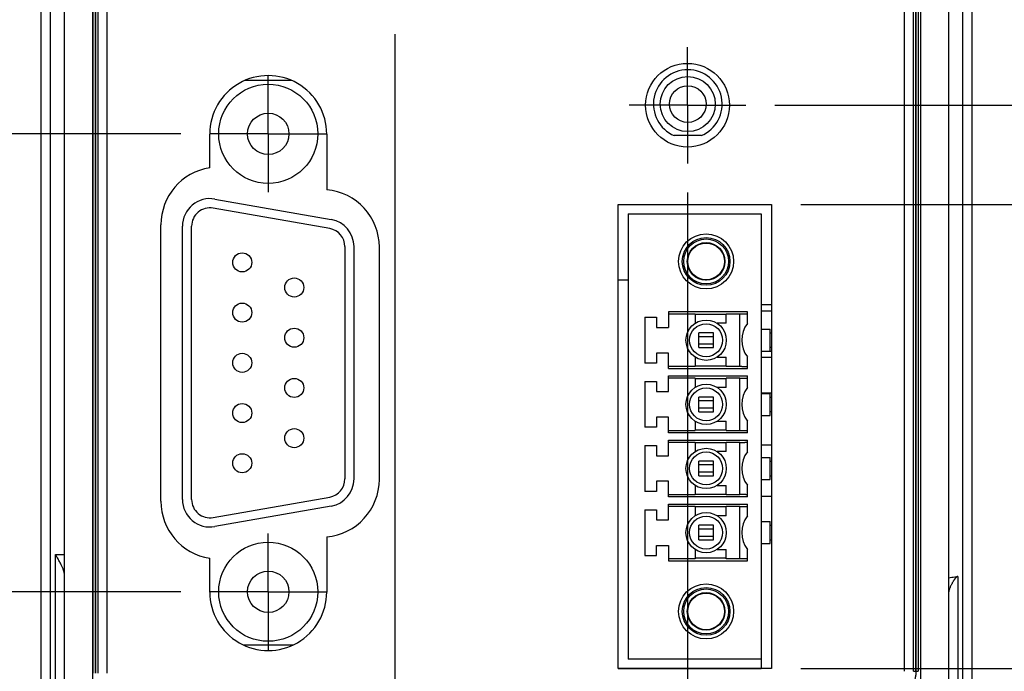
# Model space of a CAD drawing. Header units: inches. Extents: x 0 to 34, y 0 to 22.
# Tile 6 of 75: x 7.2 to 9.3, y 9 to 10.4. Entities that reach past the tile are written whole.
import ezdxf

# ---------------------------------------------------------------- set-up
doc = ezdxf.new("R2010")
doc.units = ezdxf.units.IN
doc.header["$LTSCALE"] = 1.87
doc.header["$MEASUREMENT"] = 0
doc.linetypes.add('CENTER', pattern=[0.6, 0.375, -0.075, 0.075, -0.075])
doc.layers.get('0').update_dxf_attribs({"linetype": 'CONTINUOUS'})
doc.layers.add('DEFAULT_1', color=7, linetype='CENTER')
doc.layers.add('DIMENSIONS', color=7, linetype='CONTINUOUS')
doc.styles.get("Standard").update_dxf_attribs({"font": 'txt', "width": 0.8})
doc.dimstyles.new('DIMSTYLE_1', dxfattribs={"dimtxt": 0.125, "dimasz": 0.18, "dimexe": 0.18, "dimexo": 0.0625, "dimgap": 0.09, "dimtad": 0, "dimtih": 1, "dimtoh": 1, "dimdec": 3, "dimzin": 4, "dimdsep": 46, "dimtxsty": 'STANDARD', "dimblk": '_FILLED', "dimblk1": '_FILLED', "dimblk2": '_FILLED', "dimcen": 0.09, "dimadec": 0, "dimazin": 0, "dimtp": 0.01, "dimtm": 0.01, "dimtfac": 1, "dimtdec": 3, "dimtofl": 0, "dimtmove": 0, "dimatfit": 3, "dimldrblk": '_FILLED', "dimfxl": 1, "dimtolj": 1, "dimtzin": 4, "dimarcsym": 0})

# ---------------------------------------------------------------- blocks, each defined once
blk = doc.blocks.new('_FILLED')
at = {"color": 0, "linetype": 'BYBLOCK'}
blk.add_solid([(0, 0), (-1, 0.174), (-1, -0.174)], dxfattribs=at)
blk = doc.blocks.new('*D8')
at = {"layer": 'DIMENSIONS', "color": 2, "linetype": 'CONTINUOUS'}
for p, q in [((6.5165, 9.145), (6.5165, 9.505)), ((7.5669, 9.145), (6.3915, 9.145)), ((8.204, 8.7654), (6.3915, 8.7654)), ((6.5165, 8.7654), (6.5165, 8.4054))]:
    blk.add_line(p, q, dxfattribs=at)
at = {"layer": 'DIMENSIONS', "color": 2, "linetype": 'CONTINUOUS', "xscale": 0.18, "yscale": 0.18, "zscale": 0.18}
for p, rotation in [((6.5165, 9.145), 270), ((6.5165, 8.7654), 90)]:
    blk.add_blockref('_FILLED', p, dxfattribs=dict(at, rotation=rotation))
at = {"layer": 'DIMENSIONS', "color": 2, "linetype": 'CONTINUOUS', "width": 0.8}
for s, p in [('.380', (5.954, 8.8927)), ('[', (6.479, 8.8927)), ('9.64', (6.579, 8.8927)), (']', (6.979, 8.8927))]:
    blk.add_text(s, height=0.125, dxfattribs=at).set_placement(p)
blk = doc.blocks.new('*D9')
at = {"layer": 'DIMENSIONS', "color": 2, "linetype": 'CONTINUOUS'}
for p, q in [((7.5669, 10.1289), (5.6415, 10.1289)), ((5.7665, 10.1289), (5.7665, 9.89)), ((5.7665, 9.145), (5.7665, 9.64)), ((7.5669, 9.145), (5.6415, 9.145))]:
    blk.add_line(p, q, dxfattribs=at)
at = {"layer": 'DIMENSIONS', "color": 2, "linetype": 'CONTINUOUS', "xscale": 0.18, "yscale": 0.18, "zscale": 0.18}
for p, rotation in [((5.7665, 10.1289), 90), ((5.7665, 9.145), 270)]:
    blk.add_blockref('_FILLED', p, dxfattribs=dict(at, rotation=rotation))
at = {"layer": 'DIMENSIONS', "color": 2, "linetype": 'CONTINUOUS', "width": 0.8}
for s, p in [('.984', (5.154, 9.7025)), ('[', (5.679, 9.7025)), ('24.99', (5.779, 9.7025)), (']', (6.279, 9.7025))]:
    blk.add_text(s, height=0.125, dxfattribs=at).set_placement(p)
blk = doc.blocks.new('*D10')
at = {"layer": 'DIMENSIONS', "color": 2, "linetype": 'CONTINUOUS'}
for p, q in [((7.3457, 10.4054), (4.8915, 10.4054)), ((5.0165, 10.4054), (5.0165, 9.625)), ((5.0165, 8.7654), (5.0165, 9.375)), ((8.204, 8.7654), (4.8915, 8.7654))]:
    blk.add_line(p, q, dxfattribs=at)
at = {"layer": 'DIMENSIONS', "color": 2, "linetype": 'CONTINUOUS', "xscale": 0.18, "yscale": 0.18, "zscale": 0.18}
for p, rotation in [((5.0165, 10.4054), 90), ((5.0165, 8.7654), 270)]:
    blk.add_blockref('_FILLED', p, dxfattribs=dict(at, rotation=rotation))
at = {"layer": 'DIMENSIONS', "color": 2, "linetype": 'CONTINUOUS', "width": 0.8}
for s, p in [('1.640', (4.354, 9.4375)), ('[', (4.979, 9.4375)), ('41.66', (5.079, 9.4375)), (']', (5.579, 9.4375))]:
    blk.add_text(s, height=0.125, dxfattribs=at).set_placement(p)
blk = doc.blocks.new('*D11')
at = {"layer": 'DIMENSIONS', "color": 2, "linetype": 'CONTINUOUS'}
for p, q in [((6.5165, 11.5165), (6.3893, 11.5165)), ((6.5165, 11.0904), (6.5165, 11.5165)), ((7.3457, 11.0904), (6.3915, 11.0904)), ((7.3457, 10.4054), (6.3915, 10.4054)), ((6.5165, 10.4054), (6.5165, 10.0454))]:
    blk.add_line(p, q, dxfattribs=at)
at = {"layer": 'DIMENSIONS', "color": 2, "linetype": 'CONTINUOUS', "xscale": 0.18, "yscale": 0.18, "zscale": 0.18}
for p, rotation in [((6.5165, 11.0904), 270), ((6.5165, 10.4054), 90)]:
    blk.add_blockref('_FILLED', p, dxfattribs=dict(at, rotation=rotation))
at = {"layer": 'DIMENSIONS', "color": 2, "linetype": 'CONTINUOUS', "width": 0.8}
for s, p in [('.685', (5.2018, 11.454)), ('[', (5.7268, 11.454)), ('17.4', (5.8268, 11.454)), (']', (6.2268, 11.454))]:
    blk.add_text(s, height=0.125, dxfattribs=at).set_placement(p)
blk = doc.blocks.new('*D12')
at = {"layer": 'DIMENSIONS', "color": 2, "linetype": 'CONTINUOUS'}
for p, q in [((10.0165, 8.9799), (10.0165, 9.3399)), ((8.8986, 8.9799), (10.1415, 8.9799)), ((8.329, 8.7654), (10.1415, 8.7654)), ((10.0165, 8.7654), (10.0165, 8.4086)), ((10.0165, 8.4086), (10.134, 8.4086))]:
    blk.add_line(p, q, dxfattribs=at)
at = {"layer": 'DIMENSIONS', "color": 2, "linetype": 'CONTINUOUS', "xscale": 0.18, "yscale": 0.18, "zscale": 0.18}
for p, rotation in [((10.0165, 8.9799), 270), ((10.0165, 8.7654), 90)]:
    blk.add_blockref('_FILLED', p, dxfattribs=dict(at, rotation=rotation))
at = {"layer": 'DIMENSIONS', "color": 2, "linetype": 'CONTINUOUS', "width": 0.8}
for s, p in [('.215', (10.1965, 8.3461)), ('[', (10.7215, 8.3461)), ('5.45', (10.8215, 8.3461)), (']', (11.2215, 8.3461))]:
    blk.add_text(s, height=0.125, dxfattribs=at).set_placement(p)
blk = doc.blocks.new('*D13')
at = {"layer": 'DIMENSIONS', "color": 2, "linetype": 'CONTINUOUS'}
for p, q in [((8.8986, 9.9769), (10.8915, 9.9769)), ((10.7665, 9.9769), (10.7665, 9.5058)), ((10.7665, 8.9799), (10.7665, 9.2558)), ((8.8986, 8.9799), (10.8915, 8.9799))]:
    blk.add_line(p, q, dxfattribs=at)
at = {"layer": 'DIMENSIONS', "color": 2, "linetype": 'CONTINUOUS', "xscale": 0.18, "yscale": 0.18, "zscale": 0.18}
for p, rotation in [((10.7665, 9.9769), 90), ((10.7665, 8.9799), 270)]:
    blk.add_blockref('_FILLED', p, dxfattribs=dict(at, rotation=rotation))
at = {"layer": 'DIMENSIONS', "color": 2, "linetype": 'CONTINUOUS', "width": 0.8}
for s, p in [('.997', (10.154, 9.3183)), ('[', (10.679, 9.3183)), ('25.32', (10.779, 9.3183)), (']', (11.279, 9.3183))]:
    blk.add_text(s, height=0.125, dxfattribs=at).set_placement(p)
blk = doc.blocks.new('*D14')
at = {"layer": 'DIMENSIONS', "color": 2, "linetype": 'CONTINUOUS'}
for p, q in [((8.8431, 10.1904), (11.6415, 10.1904)), ((11.5165, 10.1904), (11.5165, 9.8713)), ((11.5165, 8.7654), (11.5165, 9.6213)), ((8.329, 8.7654), (11.6415, 8.7654))]:
    blk.add_line(p, q, dxfattribs=at)
at = {"layer": 'DIMENSIONS', "color": 2, "linetype": 'CONTINUOUS', "xscale": 0.18, "yscale": 0.18, "zscale": 0.18}
for p, rotation in [((11.5165, 10.1904), 90), ((11.5165, 8.7654), 270)]:
    blk.add_blockref('_FILLED', p, dxfattribs=dict(at, rotation=rotation))
at = {"layer": 'DIMENSIONS', "color": 2, "linetype": 'CONTINUOUS', "width": 0.8}
for s, p in [('[', (11.529, 9.6838)), (']', (12.029, 9.6838)), ('1.425', (10.904, 9.6838)), ('36.2', (11.629, 9.6838))]:
    blk.add_text(s, height=0.125, dxfattribs=at).set_placement(p)
blk = doc.blocks.new('*D16')
at = {"layer": 'DIMENSIONS', "color": 2, "linetype": 'CONTINUOUS'}
for p, q in [((8.0265, 10.3429), (8.0265, 7.1404)), ((7.2665, 8.7958), (7.2665, 7.1404)), ((7.2665, 7.2654), (6.9125, 7.2654)), ((8.0265, 7.2654), (8.3865, 7.2654))]:
    blk.add_line(p, q, dxfattribs=at)
at = {"layer": 'DIMENSIONS', "color": 2, "linetype": 'CONTINUOUS', "xscale": 0.18, "yscale": 0.18, "zscale": 0.18}
blk.add_blockref('_FILLED', (7.2665, 7.2654), dxfattribs=at)
at = {"layer": 'DIMENSIONS', "color": 2, "linetype": 'CONTINUOUS', "xscale": 0.18, "yscale": 0.18, "zscale": 0.18, "rotation": 180}
blk.add_blockref('_FILLED', (8.0265, 7.2654), dxfattribs=at)
at = {"layer": 'DIMENSIONS', "color": 2, "linetype": 'CONTINUOUS', "width": 0.8}
for s, p in [('.760', (5.725, 7.2029)), ('[', (6.25, 7.2029)), ('19.3', (6.35, 7.2029)), (']', (6.75, 7.2029))]:
    blk.add_text(s, height=0.125, dxfattribs=at).set_placement(p)
blk = doc.blocks.new('*D19')
at = {"layer": 'DIMENSIONS', "color": 2, "linetype": 'CONTINUOUS'}
for p, q in [((8.6555, 10.0028), (8.6555, 6.3904)), ((9.2665, 8.7958), (9.2665, 6.3904)), ((8.6555, 6.5154), (8.2955, 6.5154)), ((9.2665, 6.5154), (9.8365, 6.5154))]:
    blk.add_line(p, q, dxfattribs=at)
at = {"layer": 'DIMENSIONS', "color": 2, "linetype": 'CONTINUOUS', "xscale": 0.18, "yscale": 0.18, "zscale": 0.18}
blk.add_blockref('_FILLED', (8.6555, 6.5154), dxfattribs=at)
at = {"layer": 'DIMENSIONS', "color": 2, "linetype": 'CONTINUOUS', "xscale": 0.18, "yscale": 0.18, "zscale": 0.18, "rotation": 180}
blk.add_blockref('_FILLED', (9.2665, 6.5154), dxfattribs=at)
at = {"layer": 'DIMENSIONS', "color": 2, "linetype": 'CONTINUOUS', "width": 0.8}
for s, p in [('[', (10.424, 6.4529)), (']', (11.024, 6.4529)), ('.611', (9.899, 6.4529)), ('15.52', (10.524, 6.4529))]:
    blk.add_text(s, height=0.125, dxfattribs=at).set_placement(p)

msp = doc.modelspace()

# ---------------------------------------------------------------- linework, layer by layer
at = {"color": 7, "linetype": 'CONTINUOUS'}
for p, q in [((7.2665, 8.8583), (7.2665, 13.6571)), ((7.286, 13.6571), (7.286, 8.8583)), ((9.247, 8.8583), (9.247, 13.6561)), ((9.2665, 13.6561), (9.2665, 8.8583)), ((7.3165, 8.9065), (7.3165, 13.6097)), ((7.3765, 13.6097), (7.3765, 8.9065)), ((9.1565, 8.9065), (9.1565, 13.6087)), ((7.378, 8.97), (7.378, 13.5457)), ((7.383, 13.5456), (7.383, 8.9701)), ((7.3832, 8.9701), (7.3832, 13.5456)), ((7.3882, 13.5455), (7.3882, 8.9702)), ((9.1211, 13.5424), (9.1211, 8.9741)), ((9.1411, 8.9741), (9.1411, 13.5424)), ((9.1461, 13.5424), (9.1461, 8.9741)), ((9.1463, 8.9741), (9.1463, 13.5424)), ((9.1513, 13.5424), (9.1513, 8.9741)), ((9.2165, 13.4378), (9.2165, 8.9065)), ((7.4082, 8.9702), (7.4082, 10.4054)), ((7.805, 10.2434), (7.7039, 10.2434)), ((7.8038, 10.2434), (7.8038, 10.244)), ((7.6288, 10.0557), (7.6288, 10.1284)), ((7.8801, 10.1284), (7.8801, 10.0086)), ((8.6849, 10.125), (8.6271, 10.125)), ((7.6396, 9.9888), (7.8899, 9.9446)), ((7.8865, 9.9252), (7.6361, 9.9694)), ((8.5061, 9.9769), (8.8361, 9.9769)), ((8.5061, 8.9799), (8.5061, 9.9769)), ((8.5065, 8.9799), (8.5065, 9.9769)), ((8.8361, 9.9769), (8.8361, 8.9799)), ((8.5281, 9.9571), (8.8135, 9.9571)), ((8.5281, 9.9571), (8.5281, 9.0004)), ((8.8135, 9.9571), (8.8135, 8.9804)), ((7.5238, 9.3394), (7.5238, 9.9334)), ((7.5702, 9.3432), (7.5702, 9.9306)), ((7.5899, 9.3432), (7.5899, 9.9306)), ((7.9191, 9.8865), (7.9191, 9.3874)), ((7.9387, 9.8865), (7.9387, 9.3874)), ((7.9931, 9.8854), (7.9931, 9.3864)), ((8.5065, 9.8154), (8.5281, 9.8154)), ((8.6944, 9.8154), (8.6964, 9.8154)), ((8.8135, 9.7619), (8.8361, 9.7619)), ((8.5635, 9.7347), (8.5891, 9.7347)), ((8.5635, 9.7347), (8.5635, 9.6362)), ((8.5891, 9.7347), (8.5891, 9.713)), ((8.784, 9.7465), (8.6147, 9.7465)), ((8.6147, 9.7465), (8.6147, 9.713)), ((8.6718, 9.7416), (8.6147, 9.7416)), ((8.6718, 9.7416), (8.6718, 9.7218)), ((8.7387, 9.7406), (8.6718, 9.7406)), ((8.7682, 9.7416), (8.7387, 9.7416)), ((8.7387, 9.7218), (8.7387, 9.7416)), ((8.7682, 9.6294), (8.7682, 9.7416)), ((8.784, 9.7215), (8.784, 9.7465)), ((8.8135, 9.7489), (8.8361, 9.7489)), ((8.5891, 9.713), (8.6147, 9.713)), ((8.7387, 9.7218), (8.719, 9.7218)), ((8.7111, 9.7012), (8.6796, 9.7012)), ((8.6796, 9.6697), (8.6796, 9.7012)), ((8.6796, 9.6937), (8.7111, 9.6937)), ((8.7111, 9.6697), (8.7111, 9.7012)), ((8.8135, 9.7091), (8.8332, 9.7091)), ((8.8332, 9.6618), (8.8332, 9.7091)), ((8.8332, 9.7012), (8.8361, 9.7012)), ((8.7111, 9.6772), (8.6796, 9.6772)), ((8.6796, 9.6697), (8.7111, 9.6697)), ((8.8361, 9.6697), (8.8332, 9.6697)), ((8.6147, 9.6579), (8.5891, 9.6579)), ((8.5891, 9.6579), (8.5891, 9.6362)), ((8.6147, 9.6244), (8.6147, 9.6579)), ((8.6718, 9.6492), (8.6718, 9.6294)), ((8.719, 9.6492), (8.7387, 9.6492)), ((8.7387, 9.6294), (8.7387, 9.6492)), ((8.784, 9.6244), (8.784, 9.6494)), ((8.8135, 9.6618), (8.8332, 9.6618)), ((8.8135, 9.6489), (8.8361, 9.6489)), ((8.8332, 9.6619), (8.8361, 9.6619)), ((8.5891, 9.6362), (8.5635, 9.6362)), ((8.6147, 9.6294), (8.6718, 9.6294)), ((8.6718, 9.6304), (8.7387, 9.6304)), ((8.7387, 9.6294), (8.7682, 9.6294)), ((8.6147, 9.6244), (8.784, 9.6244)), ((8.6147, 9.6087), (8.784, 9.6087)), ((8.6147, 9.5752), (8.6147, 9.6087)), ((8.784, 9.5838), (8.784, 9.6087)), ((8.5635, 9.5969), (8.5891, 9.5969)), ((8.5635, 9.5969), (8.5635, 9.4985)), ((8.5891, 9.5969), (8.5891, 9.5752)), ((8.6718, 9.6038), (8.6147, 9.6038)), ((8.6718, 9.6038), (8.6718, 9.584)), ((8.7387, 9.6028), (8.6718, 9.6028)), ((8.7682, 9.6038), (8.7387, 9.6038)), ((8.7387, 9.584), (8.7387, 9.6038)), ((8.7682, 9.4916), (8.7682, 9.6038)), ((8.5891, 9.5752), (8.6147, 9.5752)), ((8.7387, 9.584), (8.719, 9.584)), ((8.8361, 9.5714), (8.8135, 9.5714)), ((8.8135, 9.5713), (8.8332, 9.5713)), ((8.8332, 9.524), (8.8332, 9.5713)), ((8.7111, 9.5634), (8.6796, 9.5634)), ((8.6796, 9.5319), (8.6796, 9.5634)), ((8.6796, 9.5559), (8.7111, 9.5559)), ((8.7111, 9.5319), (8.7111, 9.5634)), ((8.8332, 9.5634), (8.8361, 9.5634)), ((8.7111, 9.5395), (8.6796, 9.5395)), ((8.6796, 9.5319), (8.7111, 9.5319)), ((8.8135, 9.524), (8.8332, 9.524)), ((8.8361, 9.5319), (8.8332, 9.5319)), ((8.6147, 9.5201), (8.5891, 9.5201)), ((8.5891, 9.5201), (8.5891, 9.4985)), ((8.6147, 9.4866), (8.6147, 9.5201)), ((8.6718, 9.5114), (8.6718, 9.4916)), ((8.719, 9.5114), (8.7387, 9.5114)), ((8.7387, 9.4916), (8.7387, 9.5114)), ((8.784, 9.4866), (8.784, 9.5116)), ((8.5891, 9.4985), (8.5635, 9.4985)), ((8.6147, 9.4916), (8.6718, 9.4916)), ((8.784, 9.4866), (8.6147, 9.4866)), ((8.6718, 9.4926), (8.7387, 9.4926)), ((8.7387, 9.4916), (8.7682, 9.4916)), ((8.5635, 9.4591), (8.5891, 9.4591)), ((8.5635, 9.4591), (8.5635, 9.3607)), ((8.5891, 9.4591), (8.5891, 9.4374)), ((8.6147, 9.4709), (8.784, 9.4709)), ((8.6147, 9.4374), (8.6147, 9.4709)), ((8.6718, 9.466), (8.6147, 9.466)), ((8.6718, 9.466), (8.6718, 9.4462)), ((8.7387, 9.465), (8.6718, 9.465)), ((8.7682, 9.466), (8.7387, 9.466)), ((8.7387, 9.4462), (8.7387, 9.466)), ((8.7682, 9.3538), (8.7682, 9.466)), ((8.784, 9.446), (8.784, 9.4709)), ((8.8135, 9.4604), (8.8361, 9.4604)), ((8.5891, 9.4374), (8.6147, 9.4374)), ((8.7387, 9.4462), (8.719, 9.4462)), ((8.7111, 9.4256), (8.6796, 9.4256)), ((8.6796, 9.3941), (8.6796, 9.4256)), ((8.6796, 9.4181), (8.7111, 9.4181)), ((8.7111, 9.3941), (8.7111, 9.4256)), ((8.8135, 9.4335), (8.8332, 9.4335)), ((8.8332, 9.3862), (8.8332, 9.4335)), ((8.8332, 9.4256), (8.8361, 9.4256)), ((8.7111, 9.4017), (8.6796, 9.4017)), ((8.6147, 9.3823), (8.5891, 9.3823)), ((8.5891, 9.3823), (8.5891, 9.3607)), ((8.6147, 9.3488), (8.6147, 9.3823)), ((8.6718, 9.3736), (8.6718, 9.3538)), ((8.6796, 9.3941), (8.7111, 9.3941)), ((8.719, 9.3736), (8.7387, 9.3736)), ((8.7387, 9.3538), (8.7387, 9.3736)), ((8.784, 9.3488), (8.784, 9.3738)), ((8.8135, 9.3862), (8.8332, 9.3862)), ((8.8332, 9.3941), (8.8361, 9.3941)), ((8.5891, 9.3607), (8.5635, 9.3607)), ((8.6147, 9.3538), (8.6718, 9.3538)), ((8.6718, 9.3548), (8.7387, 9.3548)), ((8.7387, 9.3538), (8.7682, 9.3538)), ((7.6361, 9.3045), (7.8865, 9.3486)), ((8.784, 9.3488), (8.6147, 9.3488)), ((8.6147, 9.3331), (8.784, 9.3331)), ((8.6147, 9.2996), (8.6147, 9.3331)), ((8.784, 9.3082), (8.784, 9.3331)), ((8.8135, 9.3504), (8.8361, 9.3504)), ((7.8899, 9.3292), (7.6396, 9.2851)), ((8.5635, 9.3213), (8.5891, 9.3213)), ((8.5635, 9.3213), (8.5635, 9.2229)), ((8.5891, 9.3213), (8.5891, 9.2996)), ((8.6718, 9.3282), (8.6147, 9.3282)), ((8.6718, 9.3282), (8.6718, 9.3084)), ((8.7387, 9.3272), (8.6718, 9.3272)), ((8.7682, 9.3282), (8.7387, 9.3282)), ((8.7387, 9.3084), (8.7387, 9.3282)), ((8.7682, 9.216), (8.7682, 9.3282)), ((8.5891, 9.2996), (8.6147, 9.2996)), ((8.7387, 9.3084), (8.719, 9.3084)), ((8.8135, 9.2957), (8.8332, 9.2957)), ((8.8332, 9.2485), (8.8332, 9.2957)), ((8.7111, 9.2878), (8.6796, 9.2878)), ((8.6796, 9.2563), (8.6796, 9.2878)), ((8.6796, 9.2803), (8.7111, 9.2803)), ((8.7111, 9.2563), (8.7111, 9.2878)), ((8.8332, 9.2878), (8.8361, 9.2878)), ((7.8801, 9.2632), (7.8801, 9.1444)), ((8.7111, 9.2639), (8.6796, 9.2639)), ((8.6796, 9.2563), (8.7111, 9.2563)), ((8.8135, 9.2485), (8.8332, 9.2485)), ((8.8332, 9.2563), (8.8361, 9.2563)), ((7.297, 9.2254), (7.3165, 9.2254)), ((7.297, 8.9065), (7.297, 9.2254)), ((8.5891, 9.2445), (8.6147, 9.2445)), ((8.5891, 9.2229), (8.5891, 9.2445)), ((8.6147, 9.2445), (8.6147, 9.2111)), ((8.6718, 9.2358), (8.6718, 9.216)), ((8.719, 9.2358), (8.7387, 9.2358)), ((8.7387, 9.216), (8.7387, 9.2358)), ((8.784, 9.2111), (8.784, 9.236)), ((7.6288, 9.1444), (7.6288, 9.2172)), ((8.5635, 9.2229), (8.5891, 9.2229)), ((8.6718, 9.216), (8.6147, 9.216)), ((8.6147, 9.2111), (8.784, 9.2111)), ((8.7387, 9.217), (8.6718, 9.217)), ((8.7682, 9.216), (8.7387, 9.216)), ((9.236, 9.1779), (9.236, 8.9065)), ((7.8072, 9.0304), (7.7017, 9.0304)), ((8.8135, 9.0004), (8.5281, 9.0004)), ((8.8361, 8.9799), (8.5061, 8.9799)), ((8.5065, 8.9804), (8.8135, 8.9804)), ((8.8361, 8.9803), (8.825, 8.9799)), ((9.1411, 8.9741), (9.1513, 8.9741))]:
    msp.add_line(p, q, dxfattribs=at)
for centre, radius in [((8.6555, 10.1904), 0.09), ((8.656, 10.1929), 0.0591), ((7.7545, 10.1289), 0.1065), ((8.656, 10.1929), 0.0394), ((7.7545, 10.1289), 0.0445), ((8.6954, 9.8548), 0.0591), ((8.6954, 9.8548), 0.0512), ((8.6954, 9.8548), 0.0482), ((8.6954, 9.8548), 0.0404), ((8.6954, 9.8548), 0.0394), ((7.6986, 9.8527), 0.0205), ((7.8104, 9.7987), 0.0205), ((7.6986, 9.7448), 0.0205), ((8.6954, 9.6855), 0.0433), ((8.6954, 9.6855), 0.0354), ((7.8104, 9.6909), 0.0205), ((7.6986, 9.6369), 0.0205), ((7.8104, 9.583), 0.0205), ((8.6954, 9.5477), 0.0433), ((8.6954, 9.5477), 0.0354), ((7.6986, 9.529), 0.0205), ((7.8104, 9.4751), 0.0205), ((7.6986, 9.4212), 0.0205), ((8.6954, 9.4099), 0.0433), ((8.6954, 9.4099), 0.0354), ((8.6954, 9.2721), 0.0433), ((8.6954, 9.2721), 0.0354), ((7.7545, 9.145), 0.1065), ((7.7545, 9.145), 0.0445), ((8.6954, 9.1028), 0.0591), ((8.6954, 9.1028), 0.0512), ((8.6954, 9.1028), 0.0482), ((8.6954, 9.1028), 0.0404), ((8.6954, 9.1028), 0.0394)]:
    msp.add_circle(centre, radius, dxfattribs=at)
for centre, radius, start, end in [((8.656, 10.1929), 0.0738, 293.0739, 246.9261), ((7.7545, 10.1284), 0.1257, 359.9974, 179.9998), ((7.6475, 9.9334), 0.1237, 98.6777, 180), ((7.8695, 9.8854), 0.1237, 0, 85.0561), ((7.6293, 9.9306), 0.0591, 80, 180), ((7.6293, 9.9306), 0.0394, 80, 180), ((7.8797, 9.8865), 0.0591, 0, 80), ((7.8797, 9.8865), 0.0394, 0, 80), ((8.8332, 9.6855), 0.061, 143.7507, 216.2493), ((8.8332, 9.5477), 0.061, 143.7507, 216.2493), ((8.8332, 9.4099), 0.061, 143.7507, 216.2493), ((7.8695, 9.3864), 0.1237, 274.9438, 360), ((7.8797, 9.3874), 0.0394, 280, 360), ((7.8797, 9.3874), 0.0591, 280, 360), ((7.6475, 9.3394), 0.1237, 180, 261.3223), ((7.6293, 9.3432), 0.0591, 180, 280), ((7.6293, 9.3432), 0.0394, 180, 280), ((8.8332, 9.2721), 0.061, 143.7507, 216.2493), ((7.7545, 9.1444), 0.1257, 179.9974, 359.9993)]:
    msp.add_arc(centre, radius, start, end, dxfattribs=at)
for points, knots in [([(8.784, 9.7419), (8.784, 9.7418), (8.7838, 9.7418), (8.7836, 9.7418), (8.7832, 9.7418), (8.7827, 9.7417), (8.7821, 9.7417), (8.7813, 9.7417), (8.7804, 9.7417), (8.7793, 9.7416), (8.7782, 9.7416), (8.7769, 9.7416), (8.7756, 9.7416), (8.7742, 9.7416), (8.7728, 9.7416), (8.7713, 9.7416), (8.7698, 9.7416), (8.7687, 9.7416), (8.7682, 9.7416)], [0, 0, 0, 0, 0.005132, 0.01965, 0.043512, 0.076615, 0.11861, 0.168988, 0.227497, 0.293345, 0.365989, 0.44486, 0.528869, 0.617581, 0.709975, 0.80498, 0.902111, 1, 1, 1, 1]), ([(8.7682, 9.6294), (8.7687, 9.6294), (8.7698, 9.6294), (8.7713, 9.6294), (8.7728, 9.6293), (8.7742, 9.6293), (8.7756, 9.6293), (8.7769, 9.6293), (8.7782, 9.6293), (8.7793, 9.6293), (8.7804, 9.6293), (8.7813, 9.6292), (8.7821, 9.6292), (8.7827, 9.6292), (8.7832, 9.6292), (8.7836, 9.6291), (8.7838, 9.6291), (8.784, 9.6291), (8.784, 9.6291)], [0, 0, 0, 0, 0.097889, 0.19502, 0.290025, 0.382418, 0.471131, 0.55514, 0.634011, 0.706655, 0.772503, 0.831012, 0.88139, 0.923385, 0.956488, 0.98035, 0.994868, 1, 1, 1, 1]), ([(8.7682, 9.6038), (8.7687, 9.6038), (8.7698, 9.6038), (8.7713, 9.6038), (8.7728, 9.6038), (8.7742, 9.6038), (8.7756, 9.6038), (8.7769, 9.6038), (8.7782, 9.6038), (8.7793, 9.6039), (8.7804, 9.6039), (8.7813, 9.6039), (8.7821, 9.6039), (8.7827, 9.6039), (8.7832, 9.604), (8.7836, 9.604), (8.7838, 9.604), (8.784, 9.604), (8.784, 9.6041)], [0, 0, 0, 0, 0.097888, 0.195016, 0.290019, 0.382414, 0.471124, 0.555134, 0.634006, 0.706651, 0.772501, 0.831011, 0.881389, 0.923385, 0.956488, 0.980351, 0.994868, 1, 1, 1, 1]), ([(8.7682, 9.4916), (8.7687, 9.4916), (8.7698, 9.4916), (8.7713, 9.4916), (8.7728, 9.4916), (8.7742, 9.4915), (8.7756, 9.4915), (8.7769, 9.4915), (8.7782, 9.4915), (8.7793, 9.4915), (8.7804, 9.4915), (8.7813, 9.4914), (8.7821, 9.4914), (8.7827, 9.4914), (8.7832, 9.4914), (8.7836, 9.4913), (8.7838, 9.4913), (8.784, 9.4913), (8.784, 9.4913)], [0, 0, 0, 0, 0.097889, 0.19502, 0.290025, 0.382418, 0.471131, 0.55514, 0.634011, 0.706655, 0.772503, 0.831012, 0.88139, 0.923385, 0.956488, 0.98035, 0.994868, 1, 1, 1, 1]), ([(8.7682, 9.466), (8.7687, 9.466), (8.7698, 9.466), (8.7713, 9.466), (8.7728, 9.466), (8.7742, 9.466), (8.7756, 9.466), (8.7769, 9.466), (8.7782, 9.466), (8.7793, 9.4661), (8.7804, 9.4661), (8.7813, 9.4661), (8.7821, 9.4661), (8.7827, 9.4661), (8.7832, 9.4662), (8.7836, 9.4662), (8.7838, 9.4662), (8.784, 9.4662), (8.784, 9.4663)], [0, 0, 0, 0, 0.097888, 0.195016, 0.290019, 0.382414, 0.471124, 0.555134, 0.634006, 0.706651, 0.772501, 0.831011, 0.881389, 0.923385, 0.956488, 0.980351, 0.994868, 1, 1, 1, 1]), ([(8.784, 9.3535), (8.784, 9.3535), (8.7838, 9.3535), (8.7836, 9.3535), (8.7832, 9.3536), (8.7827, 9.3536), (8.7821, 9.3536), (8.7813, 9.3536), (8.7804, 9.3537), (8.7793, 9.3537), (8.7782, 9.3537), (8.7769, 9.3537), (8.7756, 9.3537), (8.7742, 9.3537), (8.7728, 9.3538), (8.7713, 9.3538), (8.7698, 9.3538), (8.7687, 9.3538), (8.7682, 9.3538)], [0, 0, 0, 0, 0.005132, 0.019649, 0.043512, 0.076615, 0.118611, 0.168989, 0.227499, 0.293349, 0.365994, 0.444866, 0.528876, 0.617586, 0.709981, 0.804984, 0.902112, 1, 1, 1, 1]), ([(8.7682, 9.3282), (8.7687, 9.3282), (8.7698, 9.3282), (8.7713, 9.3282), (8.7728, 9.3282), (8.7742, 9.3282), (8.7756, 9.3282), (8.7769, 9.3282), (8.7782, 9.3282), (8.7793, 9.3283), (8.7804, 9.3283), (8.7813, 9.3283), (8.7821, 9.3283), (8.7827, 9.3284), (8.7832, 9.3284), (8.7836, 9.3284), (8.7838, 9.3284), (8.784, 9.3284), (8.784, 9.3285)], [0, 0, 0, 0, 0.097888, 0.195016, 0.290019, 0.382414, 0.471124, 0.555134, 0.634006, 0.706651, 0.772501, 0.831011, 0.881389, 0.923385, 0.956488, 0.980351, 0.994868, 1, 1, 1, 1]), ([(7.3165, 9.1817), (7.3165, 9.1823), (7.3164, 9.1834), (7.3162, 9.1852), (7.3158, 9.1872), (7.3152, 9.1894), (7.3144, 9.1917), (7.3135, 9.1943), (7.3123, 9.197), (7.3109, 9.2), (7.3094, 9.2031), (7.3077, 9.2065), (7.3058, 9.2101), (7.3037, 9.2138), (7.3016, 9.2176), (7.2993, 9.2215), (7.2978, 9.2241), (7.297, 9.2254)], [0, 0, 0, 0, 0.033635, 0.0711, 0.112744, 0.158978, 0.210068, 0.266454, 0.328388, 0.39599, 0.469436, 0.548399, 0.632111, 0.719792, 0.810922, 0.90464, 1, 1, 1, 1]), ([(8.784, 9.2157), (8.784, 9.2157), (8.7838, 9.2157), (8.7836, 9.2158), (8.7832, 9.2158), (8.7827, 9.2158), (8.7821, 9.2158), (8.7813, 9.2158), (8.7804, 9.2159), (8.7793, 9.2159), (8.7782, 9.2159), (8.7769, 9.2159), (8.7756, 9.2159), (8.7742, 9.216), (8.7728, 9.216), (8.7713, 9.216), (8.7698, 9.216), (8.7687, 9.216), (8.7682, 9.216)], [0, 0, 0, 0, 0.005132, 0.019649, 0.043512, 0.076615, 0.118611, 0.168989, 0.227499, 0.293349, 0.365994, 0.444866, 0.528876, 0.617586, 0.709981, 0.804984, 0.902112, 1, 1, 1, 1]), ([(9.236, 9.1779), (9.2358, 9.1779), (9.2355, 9.1778), (9.235, 9.1776), (9.2345, 9.1773), (9.2339, 9.177), (9.2333, 9.1765), (9.2327, 9.1759), (9.2321, 9.1753), (9.2314, 9.1745), (9.2307, 9.1737), (9.23, 9.1727), (9.2292, 9.1716), (9.2283, 9.1704), (9.2274, 9.169), (9.2265, 9.1675), (9.2255, 9.1658), (9.2244, 9.1639), (9.2232, 9.1618), (9.2219, 9.1594), (9.2207, 9.1569), (9.2196, 9.1543), (9.2186, 9.1518), (9.2178, 9.1496), (9.2172, 9.1475), (9.2168, 9.1456), (9.2166, 9.1439), (9.2165, 9.1427), (9.2165, 9.1422)], [0, 0, 0, 0, 0.010868, 0.023482, 0.037796, 0.05382, 0.071672, 0.091361, 0.113111, 0.137118, 0.163514, 0.192583, 0.224627, 0.259911, 0.298814, 0.341731, 0.389083, 0.44128, 0.499182, 0.563769, 0.632814, 0.701593, 0.765722, 0.823127, 0.874377, 0.920435, 0.962072, 1, 1, 1, 1]), ([(9.2165, 9.1752), (9.2187, 9.1754), (9.2231, 9.176), (9.2296, 9.1769), (9.2339, 9.1775), (9.236, 9.1779)], [0, 0, 0, 0, 0.341808, 0.67985, 1, 1, 1, 1]), ([(9.1463, 8.9741), (9.1463, 8.9728), (9.1462, 8.9703), (9.1459, 8.9664), (9.1453, 8.9627), (9.1444, 8.9589), (9.1433, 8.9552), (9.142, 8.9516), (9.1405, 8.9481), (9.1387, 8.9447), (9.1367, 8.9414), (9.1345, 8.9383), (9.1321, 8.9353), (9.1295, 8.9324), (9.1268, 8.9297), (9.1239, 8.9272), (9.1208, 8.9249), (9.1176, 8.9228), (9.1142, 8.9209), (9.1107, 8.9192), (9.1072, 8.9178), (9.1035, 8.9166), (9.0998, 8.9156), (9.096, 8.9148), (9.0922, 8.9143), (9.0897, 8.9142), (9.0884, 8.9141)], [0, 0, 0, 0, 0.041567, 0.083118, 0.12466, 0.166214, 0.207802, 0.249433, 0.291084, 0.332731, 0.374376, 0.416031, 0.457696, 0.499362, 0.541026, 0.582703, 0.624411, 0.666149, 0.707901, 0.749651, 0.791392, 0.833119, 0.874836, 0.916553, 0.958278, 1, 1, 1, 1])]:
    msp.add_open_spline(points, degree=3, knots=knots, dxfattribs=at)
at = {"layer": 'DEFAULT_1', "color": 7, "linetype": 'CENTER'}
for p, q in [((8.6555, 10.1904), (8.6555, 10.3155)), ((7.7545, 10.1289), (7.7545, 10.254)), ((8.6555, 10.1904), (8.5304, 10.1904)), ((8.6555, 10.1904), (8.7806, 10.1904)), ((8.6555, 10.1904), (8.6555, 10.0653)), ((7.7545, 10.1289), (7.6294, 10.1289)), ((7.7545, 10.1289), (7.8796, 10.1289)), ((7.7545, 10.1289), (7.7545, 10.0038)), ((7.7545, 9.145), (7.7545, 9.2701)), ((7.7545, 9.145), (7.6294, 9.145)), ((7.7545, 9.145), (7.8796, 9.145)), ((7.7545, 9.145), (7.7545, 9.0199))]:
    msp.add_line(p, q, dxfattribs=at)

# ---------------------------------------------------------------- dimensions: what is measured, and where the dimension line sits
at = {"layer": 'DIMENSIONS', "color": 2, "linetype": 'CONTINUOUS'}
for base, p1, p2, angle, picture, middle in [((6.5165, 11.0904), (7.3457, 10.4054), (7.3457, 11.0904), 90, '*D11', (5.7643, 11.5165)), ((5.0165, 8.7654), (7.3457, 10.4054), (8.204, 8.7654), 270, '*D10', (5.0165, 9.5)), ((11.5165, 8.7654), (8.8431, 10.1904), (8.329, 8.7654), 270, '*D14', (11.5165, 9.7463)), ((5.7665, 10.1289), (7.5669, 9.145), (7.5669, 10.1289), 90, '*D9', (5.7665, 9.765)), ((8.6555, 6.5154), (9.2665, 8.7958), (8.6555, 10.0028), 180, '*D19', (10.5115, 6.5154)), ((10.7665, 9.9769), (8.8986, 8.9799), (8.8986, 9.9769), 90, '*D13', (10.7665, 9.3808)), ((6.5165, 8.7654), (7.5669, 9.145), (8.204, 8.7654), 270, '*D8', (6.5165, 8.9552)), ((10.0164930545, 8.7654230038), (8.8986407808, 8.9799230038), (8.3289930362, 8.7654230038), 270, '*D12', (10.7589930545, 8.4086041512))]:
    dim = msp.add_linear_dim(base=base, p1=p1, p2=p2, angle=angle, dimstyle='DIMSTYLE_1', dxfattribs=at)
    dim.commit()
    dim.dimension.update_dxf_attribs({"geometry": picture, "text_midpoint": middle, "dimtype": 160})
dim = msp.add_linear_dim(base=(8.0265, 7.2654), p1=(7.2665, 8.7958), p2=(8.0265, 10.3429), dimstyle='DIMSTYLE_1', dxfattribs=at)
dim.commit()
dim.dimension.update_dxf_attribs({"geometry": '*D16', "text_midpoint": (6.2875, 7.2654), "dimtype": 160})

doc.saveas('drawing.dxf')
